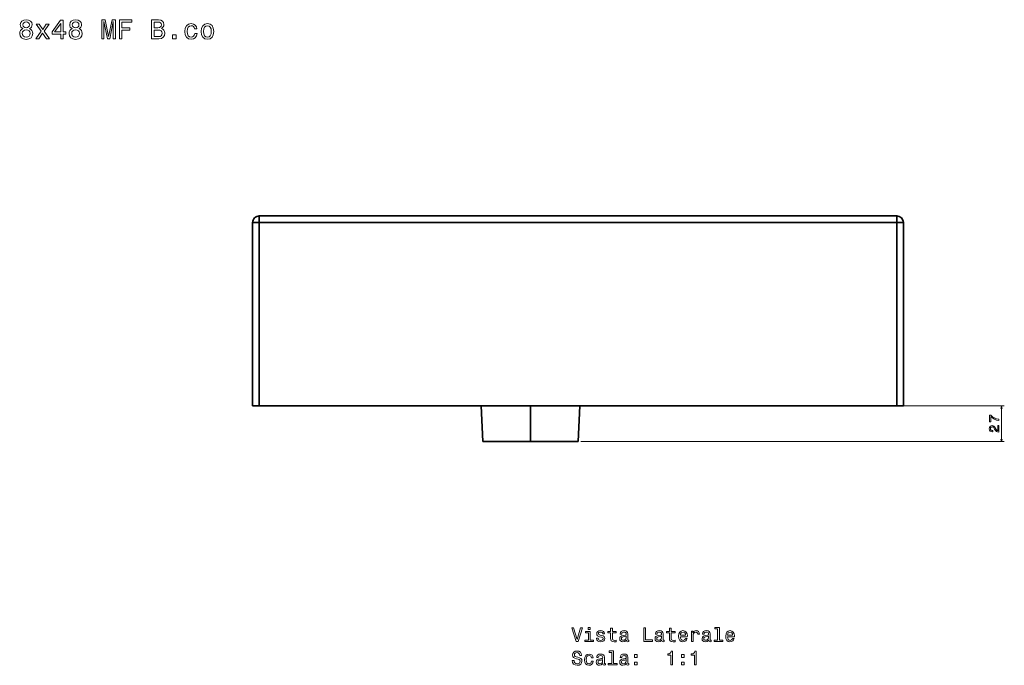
# Model space of a CAD drawing. Extents: x 354 to 1804, y 35 to 1283.
# Tile 2 of 2: x 1078 to 1804, y 807 to 1283. Entities that reach past the tile are written whole.
import ezdxf

# ---------------------------------------------------------------- set-up
doc = ezdxf.new("R2010")
doc.units = 0

msp = doc.modelspace()

# ---------------------------------------------------------------- linework, layer by layer
at = {"color": 7, "lineweight": 35}
for p, q in [((1249.73, 998.15), (1249.73, 1133.15)), ((1249.73, 1133.15), (1249.73, 998.15)), ((1724.73, 1138.15), (1254.73, 1138.15)), ((1254.73, 1138.15), (1724.73, 1138.15)), ((1254.73, 1133.15), (1724.73, 1133.15)), ((1724.73, 1133.15), (1254.73, 1133.15)), ((1254.73, 1133.15), (1254.73, 998.15)), ((1254.73, 998.15), (1254.73, 1133.15)), ((1724.73, 998.15), (1724.73, 1133.15)), ((1724.73, 1133.15), (1724.73, 998.15)), ((1729.73, 1133.15), (1729.73, 998.15)), ((1729.73, 1133.15), (1729.73, 998.15)), ((1729.73, 998.15), (1729.73, 1133.15)), ((1254.73, 998.15), (1724.73, 998.15)), ((1418.42, 998.15), (1254.73, 998.15)), ((1369.73, 998.15), (1418.42, 998.15)), ((1369.73, 998.15), (1424.42, 998.15)), ((1424.42, 998.15), (1369.73, 998.15)), ((1419.58, 971.65), (1418.42, 998.15)), ((1418.42, 998.15), (1419.58, 971.65)), ((1454.73, 998.15), (1454.73, 971.65)), ((1454.73, 998.15), (1454.73, 971.65)), ((1489.88, 971.65), (1491.03, 998.15)), ((1491.03, 998.15), (1489.88, 971.65)), ((1724.73, 998.15), (1491.03, 998.15)), ((1419.58, 971.65), (1454.73, 971.65)), ((1419.58, 971.65), (1454.73, 971.65)), ((1454.73, 971.65), (1419.58, 971.65)), ((1431.73, 971.65), (1454.73, 971.65)), ((1431.73, 971.65), (1454.73, 971.65)), ((1454.73, 971.65), (1431.73, 971.65)), ((1454.73, 971.65), (1489.88, 971.65)), ((1454.73, 971.65), (1477.73, 971.65)), ((1454.73, 971.65), (1477.73, 971.65)), ((1477.73, 971.65), (1454.73, 971.65)), ((1454.73, 971.65), (1489.88, 971.65)), ((1489.88, 971.65), (1454.73, 971.65))]:
    msp.add_line(p, q, dxfattribs=at)
at = {"color": 7, "lineweight": 35, "ltscale": 0.125}
for p, q in [((1249.73, 1133.15), (1254.73, 1133.15)), ((1249.73, 1133.15), (1254.73, 1133.15)), ((1254.73, 1133.15), (1254.73, 1138.15)), ((1254.73, 1133.15), (1254.73, 1138.15)), ((1724.73, 1138.15), (1724.73, 1133.15)), ((1724.73, 1138.15), (1724.73, 1133.15)), ((1724.73, 1133.15), (1729.73, 1133.15)), ((1724.73, 1133.15), (1729.73, 1133.15)), ((1254.73, 998.15), (1249.73, 998.15)), ((1254.73, 998.15), (1249.73, 998.15)), ((1729.73, 998.15), (1724.73, 998.15)), ((1729.73, 998.15), (1724.73, 998.15))]:
    msp.add_line(p, q, dxfattribs=at)
at = {"color": 7, "lineweight": 35, "ltscale": 0.001089}
msp.add_line((1369.68, 998.15), (1369.73, 998.15), dxfattribs=at)
at = {"color": 7, "lineweight": 35, "ltscale": 0.001004}
msp.add_line((1369.73, 998.15), (1369.69, 998.15), dxfattribs=at)
at = {"color": 7, "lineweight": 35, "ltscale": 0.000189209}
msp.add_line((1424.43, 998.15), (1424.42, 998.15), dxfattribs=at)
at = {"color": 7, "lineweight": 13}
for p, q in [((1493.03, 998.15), (1804.09, 998.15)), ((1802.09, 971.65), (1802.09, 998.15)), ((1491.88, 971.65), (1804.09, 971.65))]:
    msp.add_line(p, q, dxfattribs=at)
at = {"color": 7, "lineweight": 35, "ltscale": 0.303751}
msp.add_line((1431.73, 971.65), (1419.58, 971.65), dxfattribs=at)
at = {"color": 7, "lineweight": 35, "ltscale": 0.303754}
msp.add_line((1489.88, 971.65), (1477.73, 971.65), dxfattribs=at)
at = {"color": 7, "lineweight": 13}
for points in [[(1080.33, 1276.27), (1079.31, 1275.7), (1078.6, 1274.92), (1078.16, 1273.93), (1078.01, 1272.74), (1078.34, 1270.94), (1079.27, 1269.55), (1080.78, 1268.66), (1082.84, 1268.32), (1084.87, 1268.66), (1086.39, 1269.55), (1087.31, 1270.94), (1087.66, 1272.74), (1087.5, 1273.93), (1087.07, 1274.92), (1086.35, 1275.7), (1085.34, 1276.27), (1086.14, 1276.75), (1086.71, 1277.42), (1087.05, 1278.22), (1087.17, 1279.21), (1086.85, 1280.65), (1086, 1281.79), (1084.63, 1282.54), (1082.84, 1282.82), (1081.02, 1282.54), (1079.65, 1281.79), (1078.78, 1280.65), (1078.48, 1279.21), (1078.58, 1278.22), (1078.92, 1277.42)], [(1080.4, 1279.05), (1080.56, 1279.94), (1081.04, 1280.62), (1081.81, 1281.05), (1082.84, 1281.21), (1083.84, 1281.05), (1084.61, 1280.62), (1085.1, 1279.94), (1085.28, 1279.05), (1085.1, 1278.14), (1084.61, 1277.44), (1083.84, 1276.97), (1082.84, 1276.83), (1081.81, 1276.99), (1081.04, 1277.44), (1080.56, 1278.14)], [(1092.1, 1268.72), (1094.88, 1272.94), (1097.74, 1268.72), (1099.88, 1268.72), (1096.01, 1274.31), (1099.66, 1279.56), (1097.6, 1279.56), (1094.96, 1275.62), (1092.32, 1279.56), (1090.22, 1279.56), (1093.81, 1274.29), (1090.02, 1268.72)], [(1108.23, 1268.72), (1110.05, 1268.72), (1110.05, 1272.19), (1112.05, 1272.19), (1112.05, 1273.81), (1110.05, 1273.81), (1110.05, 1282.42), (1108.21, 1282.42), (1102.08, 1273.97), (1102.08, 1272.19), (1108.23, 1272.19)], [(1103.78, 1273.81), (1108.23, 1280.08), (1108.23, 1273.81)], [(1116.77, 1276.27), (1115.74, 1275.7), (1115.03, 1274.92), (1114.59, 1273.93), (1114.45, 1272.74), (1114.77, 1270.94), (1115.7, 1269.55), (1117.21, 1268.66), (1119.27, 1268.32), (1121.31, 1268.66), (1122.82, 1269.55), (1123.75, 1270.94), (1124.09, 1272.74), (1123.93, 1273.93), (1123.5, 1274.92), (1122.78, 1275.7), (1121.77, 1276.27), (1122.58, 1276.75), (1123.14, 1277.42), (1123.48, 1278.22), (1123.61, 1279.21), (1123.28, 1280.65), (1122.44, 1281.79), (1121.06, 1282.54), (1119.27, 1282.82), (1117.45, 1282.54), (1116.08, 1281.79), (1115.21, 1280.65), (1114.91, 1279.21), (1115.01, 1278.22), (1115.35, 1277.42)], [(1116.83, 1279.05), (1116.99, 1279.94), (1117.47, 1280.62), (1118.24, 1281.05), (1119.27, 1281.21), (1120.28, 1281.05), (1121.04, 1280.62), (1121.53, 1279.94), (1121.71, 1279.05), (1121.53, 1278.14), (1121.04, 1277.44), (1120.28, 1276.97), (1119.27, 1276.83), (1118.24, 1276.99), (1117.47, 1277.44), (1116.99, 1278.14)], [(1138.51, 1268.72), (1140.07, 1268.72), (1140.07, 1281.43), (1142.69, 1268.72), (1144.42, 1268.72), (1147.03, 1281.43), (1147.03, 1268.72), (1148.6, 1268.72), (1148.6, 1282.72), (1146.14, 1282.72), (1143.56, 1270.38), (1140.99, 1282.72), (1138.51, 1282.72)], [(1151.57, 1268.72), (1153.44, 1268.72), (1153.44, 1275.16), (1159.33, 1275.16), (1159.33, 1276.83), (1153.44, 1276.83), (1153.44, 1281.03), (1160.68, 1281.03), (1160.68, 1282.72), (1151.57, 1282.72)], [(1182.51, 1276.29), (1183.92, 1277.46), (1184.29, 1278.24), (1184.41, 1279.21), (1184.14, 1280.73), (1183.36, 1281.82), (1182.09, 1282.48), (1180.31, 1282.72), (1175.33, 1282.72), (1175.33, 1268.72), (1180.59, 1268.72), (1182.47, 1269.01), (1183.86, 1269.83), (1184.73, 1271.14), (1185.03, 1272.92), (1184.85, 1274.11), (1184.37, 1275.1), (1183.58, 1275.82)], [(1179.93, 1276.91), (1177.18, 1276.91), (1177.18, 1281.05), (1180.09, 1281.05), (1181.18, 1280.93), (1181.95, 1280.56), (1182.41, 1279.94), (1182.57, 1279.01), (1182.39, 1278.08), (1181.91, 1277.44), (1181.08, 1277.03)], [(1207, 1275.96), (1208.76, 1275.96), (1208.39, 1277.58), (1207.52, 1278.85), (1206.17, 1279.64), (1204.42, 1279.94), (1202.48, 1279.54), (1201.01, 1278.41), (1200.08, 1276.57), (1199.76, 1274.11), (1200.06, 1271.67), (1200.97, 1269.85), (1202.4, 1268.72), (1204.36, 1268.34), (1206.09, 1268.64), (1207.44, 1269.49), (1208.37, 1270.82), (1208.78, 1272.6), (1207.08, 1272.6), (1206.78, 1271.47), (1206.21, 1270.62), (1205.41, 1270.09), (1204.42, 1269.93), (1203.19, 1270.2), (1202.3, 1271), (1201.76, 1272.31), (1201.57, 1274.17), (1201.76, 1275.99), (1202.32, 1277.3), (1203.23, 1278.1), (1204.42, 1278.39), (1205.47, 1278.2), (1206.25, 1277.74), (1206.78, 1276.97)], [(1211.72, 1274.13), (1212.04, 1271.67), (1212.97, 1269.85), (1214.44, 1268.72), (1216.42, 1268.34), (1218.38, 1268.72), (1219.85, 1269.83), (1220.78, 1271.65), (1221.12, 1274.13), (1220.78, 1276.59), (1219.85, 1278.43), (1218.38, 1279.54), (1216.42, 1279.94), (1214.44, 1279.54), (1212.97, 1278.41), (1212.04, 1276.59)], [(1213.54, 1274.15), (1213.72, 1275.96), (1214.28, 1277.28), (1215.19, 1278.08), (1216.42, 1278.37), (1217.63, 1278.08), (1218.54, 1277.3), (1219.1, 1275.96), (1219.31, 1274.15), (1219.1, 1272.31), (1218.54, 1270.98), (1217.63, 1270.18), (1216.42, 1269.91), (1215.19, 1270.18), (1214.28, 1270.98), (1213.72, 1272.31)], [(1079.95, 1272.78), (1080.13, 1273.85), (1080.72, 1274.65), (1081.63, 1275.18), (1082.84, 1275.36), (1084.03, 1275.18), (1084.93, 1274.65), (1085.52, 1273.85), (1085.72, 1272.78), (1085.52, 1271.63), (1084.93, 1270.76), (1084.03, 1270.2), (1082.84, 1270.01), (1081.63, 1270.2), (1080.72, 1270.76), (1080.13, 1271.63)], [(1116.38, 1272.78), (1116.57, 1273.85), (1117.15, 1274.65), (1118.06, 1275.18), (1119.27, 1275.36), (1120.46, 1275.18), (1121.37, 1274.65), (1121.95, 1273.85), (1122.15, 1272.78), (1121.95, 1271.63), (1121.37, 1270.76), (1120.46, 1270.2), (1119.27, 1270.01), (1118.06, 1270.2), (1117.15, 1270.76), (1116.57, 1271.63)], [(1180.37, 1270.4), (1177.18, 1270.4), (1177.18, 1275.22), (1180.19, 1275.22), (1181.46, 1275.08), (1182.37, 1274.65), (1182.91, 1273.93), (1183.1, 1272.88), (1182.91, 1271.77), (1182.41, 1271), (1181.56, 1270.54)], [(1190.74, 1268.72), (1193.52, 1268.72), (1193.52, 1271.73), (1190.74, 1271.73)], [(1800.09, 987.23), (1800.09, 988.25), (1798.42, 988.59), (1796.87, 989.17), (1795.43, 990), (1794.08, 991.08), (1793.24, 991.08), (1793.24, 986.28), (1794.16, 986.28), (1794.16, 990.11), (1795.52, 989), (1796.94, 988.16), (1798.45, 987.58)], [(1800.09, 978.7), (1800.09, 983.51), (1799.22, 983.51), (1799.22, 979.71), (1798.75, 979.92), (1798.35, 980.29), (1797.64, 981.41), (1797.33, 982), (1796.9, 982.67), (1796.4, 983.14), (1795.8, 983.41), (1795.12, 983.51), (1794.28, 983.34), (1793.61, 982.87), (1793.19, 982.14), (1793.04, 981.2), (1793.21, 980.24), (1793.68, 979.5), (1794.44, 979.03), (1795.44, 978.86), (1795.58, 978.86), (1795.58, 979.78), (1795.5, 979.78), (1794.81, 979.87), (1794.31, 980.14), (1793.98, 980.58), (1793.87, 981.15), (1793.97, 981.74), (1794.23, 982.17), (1794.62, 982.45), (1795.11, 982.56), (1795.58, 982.48), (1795.97, 982.29), (1796.31, 981.97), (1796.62, 981.53), (1796.94, 980.93), (1797.57, 979.94), (1798.23, 979.25), (1799.04, 978.83), (1800.06, 978.7)], [(1491.57, 834.29), (1489.06, 825.77), (1486.48, 834.29), (1485.12, 834.29), (1488.34, 824.27), (1489.78, 824.27), (1492.94, 834.29)], [(1498.63, 825.34), (1498.63, 831.75), (1495.37, 831.75), (1495.37, 830.67), (1497.36, 830.67), (1497.36, 825.34), (1494.77, 825.34), (1494.77, 824.27), (1501.25, 824.27), (1501.25, 825.34)], [(1498.67, 834.62), (1497.33, 834.62), (1497.33, 833.18), (1498.67, 833.18)], [(1507.22, 828.78), (1505.99, 829.07), (1505.09, 829.4), (1504.78, 830.08), (1504.87, 830.56), (1505.17, 830.9), (1505.66, 831.12), (1506.37, 831.2), (1507.05, 831.12), (1507.58, 830.86), (1507.93, 830.47), (1508.07, 829.95), (1509.31, 829.95), (1509.31, 829.98), (1509.09, 830.92), (1508.5, 831.65), (1507.58, 832.11), (1506.37, 832.28), (1505.14, 832.11), (1504.25, 831.64), (1503.69, 830.93), (1503.52, 830.04), (1503.65, 829.17), (1504.05, 828.57), (1504.71, 828.14), (1505.68, 827.83), (1507.09, 827.49), (1507.95, 827.13), (1508.18, 826.84), (1508.27, 826.41), (1508.14, 825.87), (1507.8, 825.47), (1507.23, 825.21), (1506.48, 825.12), (1505.69, 825.21), (1505.12, 825.51), (1504.73, 826), (1504.57, 826.68), (1503.34, 826.68), (1503.54, 825.53), (1504.14, 824.69), (1505.07, 824.19), (1506.37, 824), (1507.72, 824.19), (1508.72, 824.69), (1509.32, 825.5), (1509.54, 826.55), (1509.38, 827.46), (1508.93, 828.08), (1508.2, 828.48)], [(1513.8, 830.67), (1513.8, 826.79), (1513.89, 825.54), (1514.29, 824.68), (1515.1, 824.17), (1516.47, 824), (1517.97, 824.07), (1517.97, 825.17), (1516.87, 825.08), (1515.88, 825.2), (1515.35, 825.56), (1515.12, 826.16), (1515.07, 827.01), (1515.07, 830.67), (1517.97, 830.67), (1517.97, 831.75), (1515.07, 831.75), (1515.07, 834.01), (1513.8, 834.01), (1513.8, 831.75), (1511.61, 831.75), (1511.61, 830.67)], [(1525.37, 825.28), (1525.37, 825.24), (1525.45, 824.75), (1525.66, 824.4), (1526.57, 824.13), (1527.28, 824.24), (1527.28, 825.22), (1526.97, 825.18), (1526.57, 825.37), (1526.5, 825.94), (1526.5, 829.95), (1526.33, 830.97), (1525.82, 831.69), (1524.94, 832.13), (1523.7, 832.28), (1522.49, 832.11), (1521.6, 831.62), (1521.04, 830.86), (1520.85, 829.85), (1520.85, 829.76), (1521.99, 829.76), (1522.09, 830.37), (1522.41, 830.8), (1522.93, 831.06), (1523.66, 831.16), (1524.37, 831.09), (1524.87, 830.87), (1525.17, 830.5), (1525.27, 829.98), (1525.22, 829.37), (1524.99, 829.07), (1524.41, 828.93), (1523.33, 828.81), (1522.09, 828.55), (1521.21, 828.09), (1520.69, 827.37), (1520.53, 826.31), (1520.68, 825.35), (1521.12, 824.65), (1521.84, 824.2), (1522.84, 824.04), (1524.18, 824.35)], [(1525.23, 826.98), (1525.06, 826.23), (1524.6, 825.66), (1523.9, 825.28), (1523.05, 825.15), (1522.51, 825.22), (1522.12, 825.45), (1521.87, 825.86), (1521.8, 826.42), (1521.86, 826.92), (1522.09, 827.28), (1523.01, 827.69), (1524.18, 827.86), (1525.23, 828.21)], [(1538.18, 824.27), (1544.61, 824.27), (1544.61, 825.48), (1539.51, 825.48), (1539.51, 834.27), (1538.18, 834.27)], [(1551.4, 825.28), (1551.4, 825.24), (1551.47, 824.75), (1551.69, 824.4), (1552.59, 824.13), (1553.3, 824.24), (1553.3, 825.22), (1553, 825.18), (1552.59, 825.37), (1552.52, 825.94), (1552.52, 829.95), (1552.35, 830.97), (1551.84, 831.69), (1550.97, 832.13), (1549.73, 832.28), (1548.52, 832.11), (1547.62, 831.62), (1547.06, 830.86), (1546.87, 829.85), (1546.87, 829.76), (1548.01, 829.76), (1548.11, 830.37), (1548.43, 830.8), (1548.95, 831.06), (1549.68, 831.16), (1550.39, 831.09), (1550.89, 830.87), (1551.2, 830.5), (1551.3, 829.98), (1551.24, 829.37), (1551.01, 829.07), (1550.43, 828.93), (1549.35, 828.81), (1548.11, 828.55), (1547.23, 828.09), (1546.71, 827.37), (1546.56, 826.31), (1546.7, 825.35), (1547.15, 824.65), (1547.87, 824.2), (1548.86, 824.04), (1550.2, 824.35)], [(1551.25, 826.98), (1551.08, 826.23), (1550.62, 825.66), (1549.93, 825.28), (1549.08, 825.15), (1548.53, 825.22), (1548.14, 825.45), (1547.9, 825.86), (1547.82, 826.42), (1547.88, 826.92), (1548.11, 827.28), (1549.03, 827.69), (1550.2, 827.86), (1551.25, 828.21)], [(1557.18, 830.67), (1557.18, 826.79), (1557.26, 825.54), (1557.67, 824.68), (1558.47, 824.17), (1559.84, 824), (1561.34, 824.07), (1561.34, 825.17), (1560.24, 825.08), (1559.25, 825.2), (1558.72, 825.56), (1558.49, 826.16), (1558.44, 827.01), (1558.44, 830.67), (1561.34, 830.67), (1561.34, 831.75), (1558.44, 831.75), (1558.44, 834.01), (1557.18, 834.01), (1557.18, 831.75), (1554.99, 831.75), (1554.99, 830.67)], [(1565.26, 827.77), (1570.33, 827.77), (1570.35, 828.37), (1570.12, 830.02), (1569.48, 831.26), (1568.47, 832.01), (1567.13, 832.28), (1565.82, 832), (1564.81, 831.19), (1564.16, 829.88), (1563.93, 828.15), (1564.15, 826.38), (1564.8, 825.08), (1565.79, 824.27), (1567.09, 824), (1568.21, 824.19), (1569.14, 824.68), (1569.81, 825.45), (1570.2, 826.49), (1568.95, 826.49), (1568.69, 825.92), (1568.31, 825.48), (1567.25, 825.14), (1566.43, 825.3), (1565.81, 825.8), (1565.4, 826.62), (1565.26, 827.73)], [(1565.26, 828.84), (1565.42, 829.84), (1565.81, 830.57), (1566.4, 831.02), (1567.18, 831.18), (1567.94, 831.02), (1568.53, 830.57), (1568.89, 829.84), (1569.02, 828.84)], [(1573.3, 824.27), (1574.57, 824.27), (1574.57, 828.7), (1574.7, 829.76), (1575.09, 830.53), (1575.72, 830.99), (1576.57, 831.15), (1577.2, 831.05), (1577.68, 830.76), (1577.97, 830.27), (1578.07, 829.6), (1579.35, 829.6), (1579.18, 830.77), (1578.7, 831.61), (1577.91, 832.11), (1576.83, 832.28), (1576.1, 832.17), (1575.46, 831.88), (1574.9, 831.39), (1574.45, 830.73), (1574.45, 832.01), (1573.3, 832.01)], [(1586.1, 825.28), (1586.1, 825.24), (1586.17, 824.75), (1586.38, 824.4), (1587.29, 824.13), (1588, 824.24), (1588, 825.22), (1587.69, 825.18), (1587.29, 825.37), (1587.22, 825.94), (1587.22, 829.95), (1587.05, 830.97), (1586.54, 831.69), (1585.66, 832.13), (1584.42, 832.28), (1583.21, 832.11), (1582.32, 831.62), (1581.76, 830.86), (1581.57, 829.85), (1581.57, 829.76), (1582.71, 829.76), (1582.81, 830.37), (1583.13, 830.8), (1583.65, 831.06), (1584.38, 831.16), (1585.09, 831.09), (1585.59, 830.87), (1585.89, 830.5), (1585.99, 829.98), (1585.94, 829.37), (1585.71, 829.07), (1585.13, 828.93), (1584.05, 828.81), (1582.81, 828.55), (1581.93, 828.09), (1581.41, 827.37), (1581.25, 826.31), (1581.4, 825.35), (1581.84, 824.65), (1582.56, 824.2), (1583.56, 824.04), (1584.9, 824.35)], [(1585.95, 826.98), (1585.78, 826.23), (1585.32, 825.66), (1584.63, 825.28), (1583.78, 825.15), (1583.23, 825.22), (1582.84, 825.45), (1582.59, 825.86), (1582.52, 826.42), (1582.58, 826.92), (1582.81, 827.28), (1583.73, 827.69), (1584.9, 827.86), (1585.95, 828.21)], [(1592.69, 833.55), (1592.69, 825.34), (1590.09, 825.34), (1590.09, 824.27), (1596.56, 824.27), (1596.56, 825.34), (1593.96, 825.34), (1593.96, 834.62), (1590.71, 834.62), (1590.71, 833.55)], [(1599.96, 827.77), (1605.03, 827.77), (1605.04, 828.37), (1604.81, 830.02), (1604.18, 831.26), (1603.17, 832.01), (1601.83, 832.28), (1600.52, 832), (1599.51, 831.19), (1598.86, 829.88), (1598.63, 828.15), (1598.85, 826.38), (1599.5, 825.08), (1600.49, 824.27), (1601.79, 824), (1602.91, 824.19), (1603.83, 824.68), (1604.51, 825.45), (1604.9, 826.49), (1603.65, 826.49), (1603.39, 825.92), (1603.01, 825.48), (1601.95, 825.14), (1601.12, 825.3), (1600.5, 825.8), (1600.1, 826.62), (1599.96, 827.73)], [(1599.96, 828.84), (1600.12, 829.84), (1600.5, 830.57), (1601.1, 831.02), (1601.87, 831.18), (1602.64, 831.02), (1603.23, 830.57), (1603.59, 829.84), (1603.72, 828.84)], [(1486.79, 810.3), (1485.48, 810.3), (1485.76, 808.77), (1486.48, 807.65), (1487.59, 806.97), (1489.09, 806.72), (1490.58, 806.95), (1491.69, 807.59), (1492.39, 808.58), (1492.65, 809.89), (1492.44, 811.07), (1491.83, 811.84), (1490.85, 812.34), (1489.54, 812.72), (1488.41, 812.99), (1487.68, 813.31), (1487.26, 813.77), (1487.13, 814.49), (1487.26, 815.14), (1487.64, 815.63), (1488.21, 815.96), (1489.01, 816.07), (1489.81, 815.93), (1490.45, 815.54), (1490.86, 814.89), (1491.07, 814.01), (1492.38, 814.01), (1492.38, 814.04), (1492.15, 815.4), (1491.47, 816.41), (1490.4, 817.04), (1488.96, 817.26), (1487.67, 817.04), (1486.66, 816.43), (1486.01, 815.5), (1485.78, 814.29), (1485.97, 813.21), (1486.51, 812.47), (1487.38, 811.98), (1488.56, 811.61), (1489.73, 811.28), (1490.61, 810.96), (1491.14, 810.5), (1491.33, 809.75), (1491.15, 808.99), (1490.71, 808.41), (1490.03, 808.05), (1489.15, 807.93), (1488.17, 808.09), (1487.42, 808.55), (1486.95, 809.3)], [(1499.68, 812.17), (1500.94, 812.17), (1500.68, 813.32), (1500.06, 814.23), (1499.09, 814.79), (1497.84, 815.01), (1496.46, 814.72), (1495.4, 813.91), (1494.74, 812.6), (1494.51, 810.84), (1494.73, 809.1), (1495.37, 807.8), (1496.4, 807), (1497.8, 806.72), (1499.03, 806.94), (1500, 807.54), (1500.66, 808.5), (1500.95, 809.76), (1499.74, 809.76), (1499.52, 808.96), (1499.12, 808.35), (1498.54, 807.98), (1497.84, 807.86), (1496.96, 808.05), (1496.33, 808.62), (1495.94, 809.56), (1495.81, 810.89), (1495.94, 812.18), (1496.34, 813.12), (1496.99, 813.7), (1497.84, 813.9), (1498.59, 813.77), (1499.15, 813.44), (1499.52, 812.89)], [(1508.03, 808.01), (1508.03, 807.96), (1508.1, 807.47), (1508.31, 807.13), (1509.22, 806.85), (1509.93, 806.97), (1509.93, 807.95), (1509.63, 807.9), (1509.22, 808.09), (1509.15, 808.67), (1509.15, 812.67), (1508.98, 813.7), (1508.47, 814.42), (1507.59, 814.85), (1506.35, 815.01), (1505.14, 814.84), (1504.25, 814.35), (1503.69, 813.58), (1503.5, 812.57), (1503.5, 812.49), (1504.64, 812.49), (1504.74, 813.09), (1505.06, 813.52), (1505.58, 813.78), (1506.31, 813.88), (1507.02, 813.81), (1507.52, 813.6), (1507.82, 813.22), (1507.93, 812.7), (1507.87, 812.1), (1507.64, 811.79), (1507.06, 811.65), (1505.98, 811.54), (1504.74, 811.28), (1503.86, 810.82), (1503.34, 810.09), (1503.18, 809.03), (1503.33, 808.08), (1503.78, 807.37), (1504.5, 806.92), (1505.49, 806.77), (1506.83, 807.07)], [(1514.63, 816.28), (1514.63, 808.06), (1512.02, 808.06), (1512.02, 807), (1518.49, 807), (1518.49, 808.06), (1515.89, 808.06), (1515.89, 817.34), (1512.64, 817.34), (1512.64, 816.28)], [(1525.37, 808.01), (1525.37, 807.96), (1525.45, 807.47), (1525.66, 807.13), (1526.57, 806.85), (1527.28, 806.97), (1527.28, 807.95), (1526.97, 807.9), (1526.57, 808.09), (1526.5, 808.67), (1526.5, 812.67), (1526.33, 813.7), (1525.82, 814.42), (1524.94, 814.85), (1523.7, 815.01), (1522.49, 814.84), (1521.6, 814.35), (1521.04, 813.58), (1520.85, 812.57), (1520.85, 812.49), (1521.99, 812.49), (1522.09, 813.09), (1522.41, 813.52), (1522.93, 813.78), (1523.66, 813.88), (1524.37, 813.81), (1524.87, 813.6), (1525.17, 813.22), (1525.27, 812.7), (1525.22, 812.1), (1524.99, 811.79), (1524.41, 811.65), (1523.33, 811.54), (1522.09, 811.28), (1521.21, 810.82), (1520.69, 810.09), (1520.53, 809.03), (1520.68, 808.08), (1521.12, 807.37), (1521.84, 806.92), (1522.84, 806.77), (1524.18, 807.07)], [(1531.44, 812.59), (1533.43, 812.59), (1533.43, 814.73), (1531.44, 814.73)], [(1558.2, 807), (1559.51, 807), (1559.51, 817.07), (1558.53, 817.07), (1558.27, 816.19), (1557.75, 815.6), (1556.96, 815.25), (1555.86, 815.14), (1555.86, 814.11), (1558.2, 814.11)], [(1566.14, 812.59), (1568.13, 812.59), (1568.13, 814.73), (1566.14, 814.73)], [(1575.55, 807), (1576.86, 807), (1576.86, 817.07), (1575.88, 817.07), (1575.62, 816.19), (1575.1, 815.6), (1574.31, 815.25), (1573.21, 815.14), (1573.21, 814.11), (1575.55, 814.11)], [(1507.88, 809.71), (1507.71, 808.96), (1507.25, 808.38), (1506.56, 808.01), (1505.71, 807.88), (1505.16, 807.95), (1504.77, 808.18), (1504.52, 808.58), (1504.45, 809.14), (1504.51, 809.65), (1504.74, 810.01), (1505.66, 810.41), (1506.83, 810.58), (1507.88, 810.93)], [(1525.23, 809.71), (1525.06, 808.96), (1524.6, 808.38), (1523.9, 808.01), (1523.05, 807.88), (1522.51, 807.95), (1522.12, 808.18), (1521.87, 808.58), (1521.8, 809.14), (1521.86, 809.65), (1522.09, 810.01), (1523.01, 810.41), (1524.18, 810.58), (1525.23, 810.93)], [(1531.44, 807), (1533.43, 807), (1533.43, 809.14), (1531.44, 809.14)], [(1566.14, 807), (1568.13, 807), (1568.13, 809.14), (1566.14, 809.14)]]:
    msp.add_lwpolyline(points, close=True, dxfattribs=at)
for points in [[(1802.6, 996.22), (1802.09, 998.15), (1801.57, 996.22)], [(1801.57, 973.58), (1802.09, 971.65), (1802.6, 973.58)]]:
    msp.add_lwpolyline(points, dxfattribs=at)
at = {"color": 7, "lineweight": 35}
for centre, start, end in [((1254.73, 1133.15), 90, 180.00001), ((1254.73, 1133.15), 90, 180.00001), ((1724.73, 1133.15), 0, 90), ((1724.73, 1133.15), 0, 90), ((1369.73, 1003.15), 269.53995, 270)]:
    msp.add_arc(centre, 5, start, end, dxfattribs=at)

doc.saveas('drawing.dxf')
